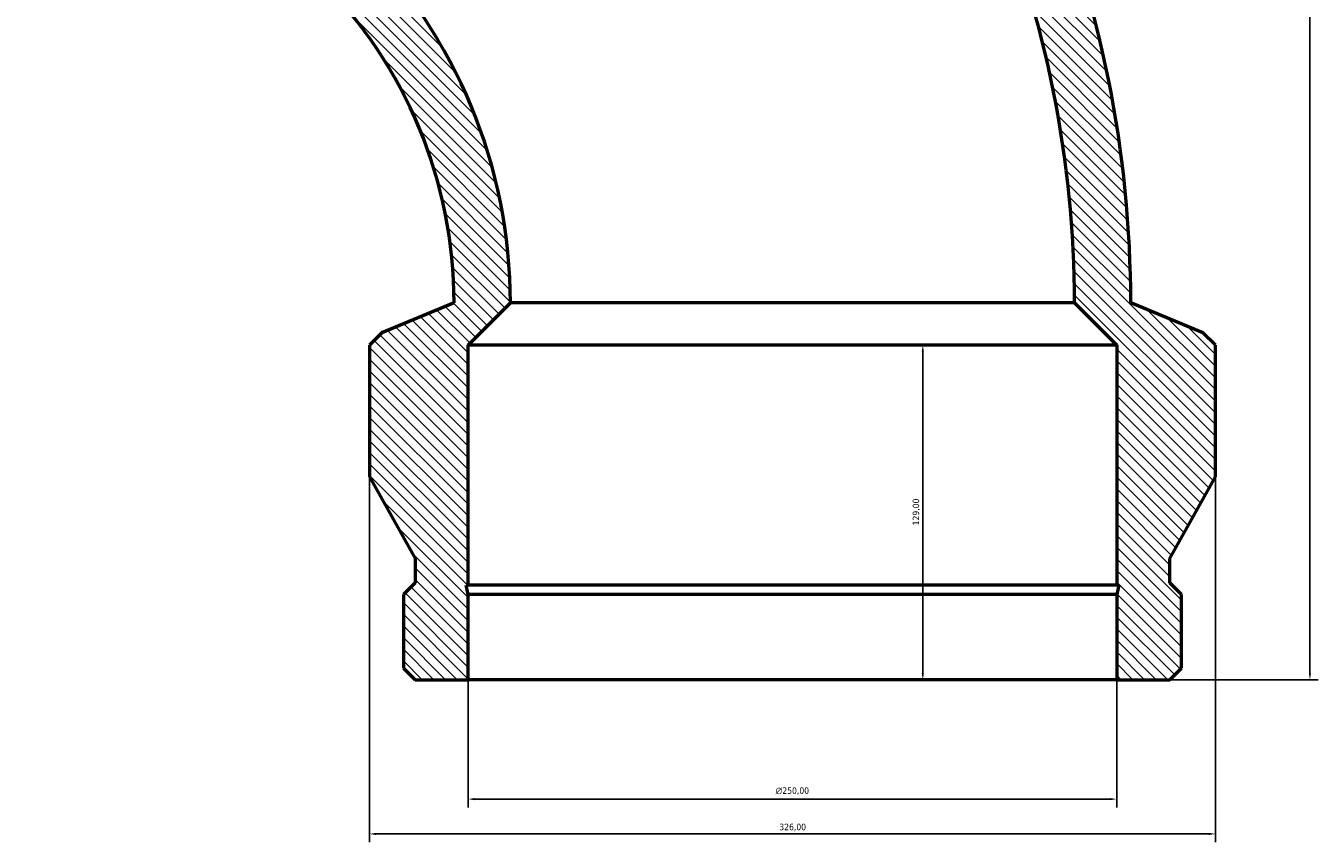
# Model space of a CAD drawing. Header units: millimetres. Extents: x -526 to 1586, y -349 to 1394.
# Tile 2 of 7: x -526 to -28, y 683 to 998. Entities that reach past the tile are written whole.
import ezdxf

# ---------------------------------------------------------------- set-up
doc = ezdxf.new("R2010")
doc.units = ezdxf.units.MM
for name, color, linetype, lineweight in [('Dimension (ISO)', 7, 'Continuous', 25), ('Hatch (ISO)', 7, 'Continuous', 18), ('Visible (ISO)', 7, 'Continuous', 50)]:
    doc.layers.add(name, color=color, linetype=linetype, lineweight=lineweight)
doc.styles.add('Note Text (ISO)', font='tahoma.ttf')
doc.dimstyles.new('Default (ISO)', dxfattribs={"dimtxt": 2.5, "dimasz": 2.5, "dimexe": 3.175, "dimexo": 0, "dimgap": 0.762, "dimtad": 1, "dimrnd": 1e-08, "dimzin": 0, "dimtxsty": 'Note Text (ISO)', "dimcen": 0.09, "dimdle": 10, "dimclrd": 256, "dimclre": 256, "dimclrt": 232, "dimazin": 0, "dimtfac": 1.40208, "dimtmove": 0, "dimatfit": 3, "dimfxl": 1, "dimtolj": 1, "dimtzin": 0, "dimlwd": -1, "dimlwe": -1, "dimarcsym": 0})

# ---------------------------------------------------------------- blocks, each defined once
blk = doc.blocks.new('*D7')
at = {"layer": 'Defpoints', "color": 0, "transparency": 16777216}
for p in [(-316.72, 1316.5), (-105.16, 745.5), (-30.72, 745.5)]:
    blk.add_point(p, dxfattribs=at)
at = {"layer": 'Dimension (ISO)', "transparency": 16777216}
for p, q in [((-316.72, 1316.5), (-27.54, 1316.5)), ((-30.72, 1314), (-30.72, 748)), ((-105.16, 745.5), (-27.54, 745.5))]:
    blk.add_line(p, q, dxfattribs=at)
for points in [[(-31.14, 1314), (-30.3, 1314), (-30.72, 1316.5)], [(-31.14, 748), (-30.3, 748), (-30.72, 745.5)]]:
    blk.add_solid(points, dxfattribs=at)
at = {"layer": 'Dimension (ISO)', "color": 232, "true_color": 0xca0064, "transparency": 16777216, "insert": (-34.65, 1025.96), "char_height": 2.5, "attachment_point": 1, "rotation": 90, "style": 'Note Text (ISO)'}
blk.add_mtext('\\A1;571,00', dxfattribs=at)
blk = doc.blocks.new('*D8')
at = {"layer": 'Defpoints', "color": 0, "transparency": 16777216}
for p in [(-355.16, 745.5), (-105.16, 745.5), (-105.16, 699.5)]:
    blk.add_point(p, dxfattribs=at)
at = {"layer": 'Dimension (ISO)', "transparency": 16777216}
for p, q in [((-355.16, 745.5), (-355.16, 696.33)), ((-105.16, 745.5), (-105.16, 696.33)), ((-352.66, 699.5), (-107.66, 699.5))]:
    blk.add_line(p, q, dxfattribs=at)
for points in [[(-352.66, 699.92), (-352.66, 699.09), (-355.16, 699.5)], [(-107.66, 699.92), (-107.66, 699.09), (-105.16, 699.5)]]:
    blk.add_solid(points, dxfattribs=at)
at = {"layer": 'Dimension (ISO)', "color": 232, "true_color": 0xca0064, "transparency": 16777216, "insert": (-236.66, 704.03), "char_height": 2.5, "attachment_point": 1, "style": 'Note Text (ISO)'}
blk.add_mtext('\\A1;\\fAIGDT|b0|i0;\\H2.5000;\\ln\\fTahoma|b0|i0;\\H2.5000;250,00', dxfattribs=at)
blk = doc.blocks.new('*D9')
at = {"layer": 'Defpoints', "color": 0, "transparency": 16777216}
for p in [(-230.16, 874.5), (-179.91, 874.5), (-230.16, 745.5)]:
    blk.add_point(p, dxfattribs=at)
at = {"layer": 'Dimension (ISO)', "transparency": 16777216}
blk.add_line((-179.91, 748), (-179.91, 872), dxfattribs=at)
for points in [[(-180.33, 872), (-179.49, 872), (-179.91, 874.5)], [(-180.33, 748), (-179.49, 748), (-179.91, 745.5)]]:
    blk.add_solid(points, dxfattribs=at)
at = {"layer": 'Dimension (ISO)', "color": 232, "true_color": 0xca0064, "transparency": 16777216, "insert": (-183.84, 805.05), "char_height": 2.5, "attachment_point": 1, "rotation": 90, "style": 'Note Text (ISO)'}
blk.add_mtext('\\A1;129,00', dxfattribs=at)
blk = doc.blocks.new('*D10')
at = {"layer": 'Defpoints', "color": 0, "transparency": 16777216}
for p in [(-393.16, 823.73), (-67.16, 823.73), (-393.16, 686.08)]:
    blk.add_point(p, dxfattribs=at)
at = {"layer": 'Dimension (ISO)', "transparency": 16777216}
for p, q in [((-393.16, 823.73), (-393.16, 682.91)), ((-67.16, 823.73), (-67.16, 682.91)), ((-69.66, 686.08), (-390.66, 686.08))]:
    blk.add_line(p, q, dxfattribs=at)
for points in [[(-390.66, 686.5), (-390.66, 685.66), (-393.16, 686.08)], [(-69.66, 686.5), (-69.66, 685.66), (-67.16, 686.08)]]:
    blk.add_solid(points, dxfattribs=at)
at = {"layer": 'Dimension (ISO)', "color": 232, "true_color": 0xca0064, "transparency": 16777216, "insert": (-235.23, 690.02), "char_height": 2.5, "attachment_point": 1, "style": 'Note Text (ISO)'}
blk.add_mtext('\\A1;326,00', dxfattribs=at)

msp = doc.modelspace()

# ---------------------------------------------------------------- hatches: boundary and pattern name
at = {"layer": 'Hatch (ISO)'}
h = msp.add_hatch(dxfattribs=at)
h.set_pattern_fill('ANSI31', color=256, scale=25.4, angle=90, style=0)
h.set_pattern_definition([(135, (0, 0), (-2.245064, -2.245064), [])])
edge = h.paths.add_edge_path()
edge.add_line((-375.624, 745.504), (-355.163, 745.504))
edge.add_line((-355.163, 745.504), (-355.163, 778.415))
edge.add_line((-355.163, 778.415), (-355.913, 781.941))
edge.add_line((-355.913, 781.941), (-355.163, 781.941))
edge.add_line((-355.163, 781.941), (-355.163, 874.504))
edge.add_line((-355.163, 874.504), (-338.863, 890.804))
edge.add_ellipse((-536.934, 890.804), major_axis=(198.071, 0), ratio=1, start_angle=0, end_angle=45)
edge.add_line((-396.877, 1030.861), (-419.928, 1030.861))
edge.add_line((-419.928, 1030.861), (-485.38, 1096.313))
edge.add_line((-485.38, 1096.313), (-485.91, 1095.783))
edge.add_line((-485.91, 1095.783), (-487.873, 1098.806))
edge.add_line((-487.873, 1098.806), (-511.145, 1122.078))
edge.add_line((-511.145, 1122.078), (-525.613, 1107.61))
edge.add_line((-525.613, 1107.61), (-525.613, 1101.248))
edge.add_line((-525.613, 1101.248), (-505.523, 1081.157))
edge.add_line((-505.523, 1081.157), (-499.161, 1081.157))
edge.add_line((-499.161, 1081.157), (-492.547, 1074.544))
edge.add_line((-492.547, 1074.544), (-482.699, 1039.892))
edge.add_line((-482.699, 1039.892), (-446.798, 1003.991))
edge.add_line((-446.798, 1003.991), (-440.047, 1003.991))
edge.add_line((-440.047, 1003.991), (-412.221, 1015.517))
edge.add_ellipse((-536.934, 890.804), major_axis=(124.713, 124.713), ratio=1, start_angle=315, end_angle=360, ccw=False)
edge.add_line((-360.563, 890.804), (-388.389, 879.278))
edge.add_line((-388.389, 879.278), (-393.163, 874.504))
edge.add_line((-393.163, 874.504), (-393.163, 823.733))
edge.add_line((-393.163, 823.733), (-375.624, 792.267))
edge.add_line((-375.624, 792.267), (-375.624, 782.914))
edge.add_line((-375.624, 782.914), (-380.123, 778.415))
edge.add_line((-380.123, 778.415), (-380.123, 750.003))
edge.add_line((-380.123, 750.003), (-375.624, 745.504))
edge = h.paths.add_edge_path()
edge.add_line((-105.163, 745.504), (-84.702, 745.504))
edge.add_line((-84.702, 745.504), (-80.203, 750.003))
edge.add_line((-80.203, 750.003), (-80.203, 778.415))
edge.add_line((-80.203, 778.415), (-84.702, 782.914))
edge.add_line((-84.702, 782.914), (-84.702, 792.267))
edge.add_line((-84.702, 792.267), (-67.163, 823.733))
edge.add_line((-67.163, 823.733), (-67.163, 874.504))
edge.add_line((-67.163, 874.504), (-71.937, 879.278))
edge.add_line((-71.937, 879.278), (-99.763, 890.804))
edge.add_ellipse((-536.934, 890.804), major_axis=(437.171, 0), ratio=1, start_angle=0, end_angle=45)
edge.add_line((-227.807, 1199.931), (-216.282, 1227.756))
edge.add_line((-216.282, 1227.756), (-216.282, 1234.508))
edge.add_line((-216.282, 1234.508), (-252.182, 1270.409))
edge.add_line((-252.182, 1270.409), (-286.834, 1280.257))
edge.add_line((-286.834, 1280.257), (-293.447, 1286.87))
edge.add_line((-293.447, 1286.87), (-293.447, 1293.232))
edge.add_line((-293.447, 1293.232), (-313.538, 1313.323))
edge.add_line((-313.538, 1313.323), (-319.9, 1313.323))
edge.add_line((-319.9, 1313.323), (-334.368, 1298.855))
edge.add_line((-334.368, 1298.855), (-311.097, 1275.583))
edge.add_line((-311.097, 1275.583), (-308.074, 1273.62))
edge.add_line((-308.074, 1273.62), (-308.603, 1273.09))
edge.add_line((-308.603, 1273.09), (-243.152, 1207.638))
edge.add_line((-243.152, 1207.638), (-243.152, 1184.586))
edge.add_ellipse((-536.934, 890.804), major_axis=(293.782, 293.782), ratio=1, start_angle=315, end_angle=360, ccw=False)
edge.add_line((-121.463, 890.804), (-105.163, 874.504))
edge.add_line((-105.163, 874.504), (-105.163, 781.941))
edge.add_line((-105.163, 781.941), (-104.414, 781.941))
edge.add_line((-104.414, 781.941), (-105.163, 778.415))
edge.add_line((-105.163, 778.415), (-105.163, 745.504))

# ---------------------------------------------------------------- linework, layer by layer
at = {"layer": 'Visible (ISO)'}
for p, q in [((-360.563, 890.804), (-388.389, 879.278)), ((-355.163, 874.504), (-338.863, 890.804)), ((-121.463, 890.804), (-338.863, 890.804)), ((-121.463, 890.804), (-105.163, 874.504)), ((-71.937, 879.278), (-99.763, 890.804)), ((-388.389, 879.278), (-393.163, 874.504)), ((-67.163, 874.504), (-71.937, 879.278)), ((-393.163, 874.504), (-393.163, 823.733)), ((-355.163, 781.941), (-355.163, 874.504)), ((-105.163, 874.504), (-355.163, 874.504)), ((-105.163, 874.504), (-105.163, 781.941)), ((-67.163, 823.733), (-67.163, 874.504)), ((-393.163, 823.733), (-375.624, 792.267)), ((-84.702, 792.267), (-67.163, 823.733)), ((-375.624, 792.267), (-375.624, 782.914)), ((-84.702, 782.914), (-84.702, 792.267)), ((-375.624, 782.914), (-380.123, 778.415)), ((-80.203, 778.415), (-84.702, 782.914)), ((-380.123, 778.415), (-380.123, 750.003)), ((-355.163, 778.415), (-355.913, 781.941)), ((-355.913, 781.941), (-355.163, 781.941)), ((-105.163, 781.941), (-355.163, 781.941)), ((-355.163, 745.504), (-355.163, 778.415)), ((-105.163, 778.415), (-355.163, 778.415)), ((-105.163, 781.941), (-104.414, 781.941)), ((-104.414, 781.941), (-105.163, 778.415)), ((-105.163, 778.415), (-105.163, 745.504)), ((-80.203, 750.003), (-80.203, 778.415)), ((-380.123, 750.003), (-375.624, 745.504)), ((-84.702, 745.504), (-80.203, 750.003)), ((-375.624, 745.504), (-355.163, 745.504)), ((-105.163, 745.504), (-355.163, 745.504)), ((-105.163, 745.504), (-84.702, 745.504))]:
    msp.add_line(p, q, dxfattribs=at)
for radius in [437.171, 415.471, 198.071, 176.371]:
    msp.add_arc((-536.934, 890.804), radius, 0, 45, dxfattribs=at)

# ---------------------------------------------------------------- dimensions: what is measured, and where the dimension line sits
at = {"layer": 'Dimension (ISO)'}
for base, p1, p2, override, picture, middle in [((-30.719, 745.504), (-316.719, 1316.504), (-105.163, 745.504), {"dimdec": 2, "dimtp": 0, "dimtm": 0, "dimtdec": 2, "dimtofl": 0, "dimatfit": 1}, '*D7', (-30.719, 1031.004)), ((-179.909, 874.504), (-230.163, 745.504), (-230.163, 874.504), {"dimdec": 2, "dimse1": 1, "dimse2": 1, "dimtp": 0, "dimtm": 0, "dimtdec": 2, "dimtofl": 0, "dimatfit": 1}, '*D9', (-179.909, 810.004))]:
    dim = msp.add_linear_dim(base=base, p1=p1, p2=p2, angle=270, dimstyle='Default (ISO)', override=override, dxfattribs=at)
    dim.commit()
    dim.dimension.update_dxf_attribs({"geometry": picture, "text_midpoint": middle, "dimtype": 160})
dim = msp.add_linear_dim(base=(-393.163, 686.082), p1=(-67.163, 823.733), p2=(-393.163, 823.733), dimstyle='Default (ISO)', override={"dimdec": 2, "dimtp": 0, "dimtm": 0, "dimtdec": 2, "dimtofl": 0, "dimatfit": 1}, dxfattribs=at)
dim.commit()
dim.dimension.update_dxf_attribs({"geometry": '*D10', "text_midpoint": (-230.163, 686.082), "dimtype": 160})
dim = msp.add_linear_dim(base=(-105.163, 699.504), p1=(-355.163, 745.504), p2=(-105.163, 745.504), angle=180, text='\\fAIGDT|b0|i0;\\H2.5000;\\ln\\fTahoma|b0|i0;\\H2.5000;<>', dimstyle='Default (ISO)', override={"dimdec": 2, "dimtp": 0, "dimtm": 0, "dimtdec": 2, "dimtofl": 0, "dimatfit": 1}, dxfattribs=at)
dim.commit()
dim.dimension.update_dxf_attribs({"geometry": '*D8', "text_midpoint": (-230.163, 699.504), "dimtype": 160})

doc.saveas('drawing.dxf')
